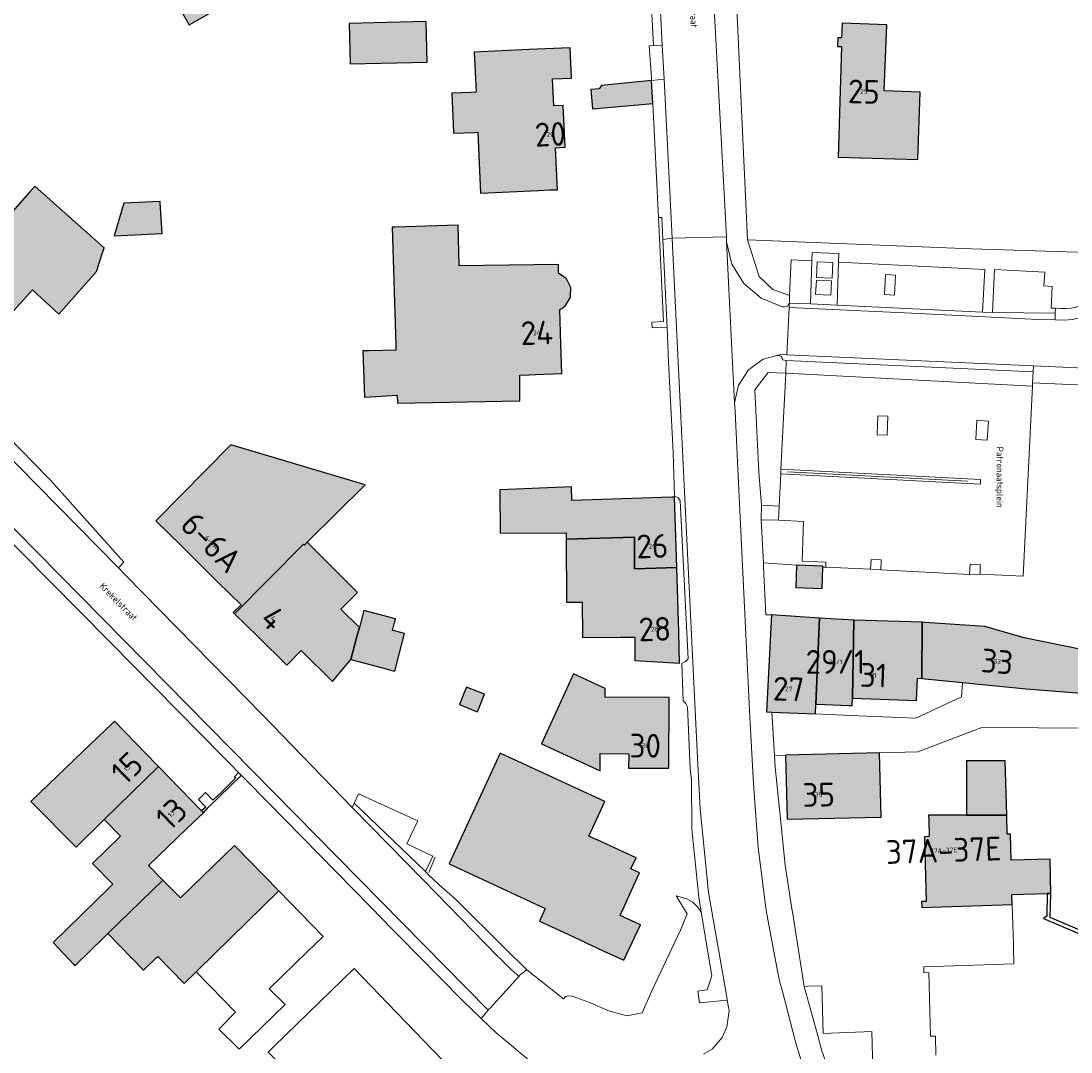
# Model space of a CAD drawing. Header units: metres. Extents: x 191562 to 192551, y 309453 to 310109.
# Tile 18 of 49: x 191999 to 192110, y 309538 to 309646. Entities that reach past the tile are written whole.
import ezdxf
from ezdxf.enums import TextEntityAlignment as Align

# ---------------------------------------------------------------- set-up
doc = ezdxf.new("R2010")
doc.units = ezdxf.units.M
for name, color, linetype, lineweight in [('B-WE-GK-KEERWAND-GV', 253, 'Continuous', 9), ('B-WE-GR-BEPLANTING_CULTUUR_BODEMBEDEKKER-GV', 253, 'Continuous', 9), ('B-WE-GR-BEPLANTING_CULTUUR_HEESTERS-GV', 253, 'Continuous', 9), ('B-WE-GR-HAAG-G', 253, 'GR-HAAG1', 9), ('B-WE-IE-TERREINAFSCHEIDING_KUNSTMATIG_HEKWERK-G', 253, 'IE-TERREINAFSCHEIDING-KUNSTMATIG', 9), ('B-WE-IE-TERREINAFSCHEIDING_KUNSTMATIG_MUUR-GV', 250, 'Continuous', 25), ('B-WE-OG-BEBOUWING-GV', 250, 'Continuous', 25), ('B-WE-OG-BEBOUWING-T18', 1, 'Continuous', 25), ('B-WE-OG-BEBOUWING_TRAP-GV', 250, 'Continuous', 25), ('B-WE-OG-TERREIN_ERF-GV', 253, 'Continuous', 9), ('B-WE-OG-TOPOGRAFIE-T18', 2, 'Continuous', 35), ('B-WE-RI-HWA_GOOT_MOLGOOT-G', 253, 'Continuous', 9), ('B-WE-VH-GESLOTENVERHARDING_ASFALT-GV', 253, 'Continuous', 9), ('B-WE-VH-GESLOTENVERHARDING_BETON-GV', 253, 'Continuous', 9), ('B-WE-VH-ONVERHARD_ZAND-GV', 253, 'Continuous', 9), ('B-WE-VH-OPENVERHARDING_BETONSTRAATSTEEN-GV', 253, 'Continuous', 9), ('B-WE-VH-OPENVERHARDING_STRAATBAKSTEEN-GV', 253, 'Continuous', 9), ('B-WE-VH-TEGEL-GV', 253, 'Continuous', 9), ('X-XX-AL-T25_1000', 1, 'Continuous', 25)]:
    doc.layers.add(name, color=color, linetype=linetype, lineweight=lineweight)
doc.layers.add('B-WE-OG-BEBOUWING-V', color=7, linetype='Continuous', lineweight=5, true_color=0xfff3f2)
doc.layers.add('B-WE-OG-BEBOUWING_TRAP-V', color=7, linetype='Continuous', lineweight=5, true_color=0xfff3f2)
doc.styles.add('NLCS-ISO-M200-T18', font='NLCS-ISO.ttf', dxfattribs={"height": 0.36})
doc.linetypes.add('GR-HAAG1', pattern='A,6,[176,NLCS.SHX,S=0.125,R=0,X=0,Y=0],-2', length=8)
doc.linetypes.add('IE-TERREINAFSCHEIDING-KUNSTMATIG', pattern='A,4,[82,NLCS.SHX,S=0.75,R=90,X=0,Y=0],4,-2', length=10)

msp = doc.modelspace()

# ---------------------------------------------------------------- hatches: boundary and pattern name
at = {"layer": 'B-WE-OG-BEBOUWING-V'}
for points in [[(192020.017, 309647.517), (192017.957, 309651.101), (192015.073, 309649.443), (192017.133, 309645.859)], [(192042.174, 309641.919), (192042.08, 309646.196), (192036.62, 309646.077), (192033.97, 309646.019), (192034.077, 309641.742)], [(192090.591, 309645.876), (192085.896, 309646.022), (192085.817, 309644.507), (192085.426, 309644.509), (192085.399, 309643.582), (192085.81, 309643.564), (192085.459, 309631.936), (192093.875, 309631.675), (192094.096, 309638.775), (192090.337, 309638.907)], [(192044.976, 309634.513), (192044.979, 309634.438), (192047.164, 309634.532), (192047.514, 309634.547), (192047.791, 309628.149), (192053.919, 309628.414), (192055.128, 309628.466), (192055.737, 309628.492), (192055.907, 309628.499), (192055.716, 309632.923), (192056.714, 309632.984), (192056.525, 309637.368), (192055.526, 309637.325), (192055.403, 309640.162), (192057.4, 309640.248), (192057.262, 309643.438), (192052.936, 309643.251), (192047.149, 309643), (192047.332, 309638.765), (192046.834, 309638.744), (192044.797, 309638.656)], [(191993.583, 309618.964), (191994.702, 309617.985), (191998.022, 309615.083), (192000.615, 309617.952), (192003.384, 309615.401), (192007.357, 309619.865), (192007.966, 309621.736), (192008.177, 309622.386), (192006.038, 309624.282), (192000.86, 309628.871), (192000.329, 309628.272), (191992.737, 309619.705)], [(192014.276, 309623.87), (192014.068, 309627.124), (192014.056, 309627.123), (192014.051, 309627.25), (192010.238, 309627.095), (192009.233, 309623.63)], [(192038.483, 309606.812), (192039.037, 309606.841), (192039.062, 309605.997), (192051.96, 309606.277), (192051.938, 309608.97), (192052.942, 309609.008), (192053.583, 309609.033), (192056.376, 309609.141), (192056.272, 309612.212), (192056.155, 309615.89), (192056.469, 309616.069), (192056.747, 309616.299), (192057.277, 309617.178), (192057.322, 309618.203), (192056.871, 309619.125), (192056.033, 309619.718), (192056.019, 309620.627), (192045.541, 309620.468), (192045.438, 309624.761), (192038.765, 309624.561), (192038.506, 309624.559), (192038.879, 309612.117), (192038.894, 309611.585), (192036.048, 309611.523), (192035.409, 309611.509), (192035.586, 309606.663)], [(192016.301, 309590.983), (192020.153, 309587.168), (192022.587, 309584.757), (192021.769, 309583.968), (192021.901, 309583.838), (192029.162, 309591.155), (192029.253, 309591.063), (192029.557, 309591.364), (192035.651, 309597.412), (192021.512, 309601.612), (192013.621, 309593.637)], [(192068.251, 309596.127), (192067.945, 309596.117), (192057.432, 309595.774), (192057.372, 309597.189), (192049.856, 309596.873), (192049.874, 309592.327), (192056.824, 309592.355), (192056.827, 309591.678), (192064.011, 309591.892), (192064.012, 309588.557), (192068.475, 309588.711)], [(192021.901, 309583.838), (192024.334, 309581.446), (192027.419, 309578.415), (192028.926, 309579.948), (192032.224, 309576.707), (192034.149, 309579.026), (192034.792, 309581.436), (192035.044, 309582.391), (192033.101, 309584.332), (192034.847, 309586.082), (192029.557, 309591.364), (192029.253, 309591.063), (192029.162, 309591.155)], [(192056.827, 309591.678), (192056.855, 309585.05), (192057.366, 309585.052), (192058.515, 309585.056), (192058.53, 309581.591), (192058.531, 309581.349), (192062.509, 309581.365), (192064.066, 309581.372), (192064.066, 309580.456), (192064.066, 309578.911), (192068.779, 309578.645), (192068.68, 309581.926), (192068.475, 309588.711), (192064.012, 309588.557), (192064.011, 309591.892)], [(192083.784, 309586.482), (192083.872, 309588.752), (192083.875, 309588.849), (192081.104, 309588.951), (192081.013, 309586.589)], [(192034.149, 309579.026), (192037.498, 309578.124), (192038.615, 309577.829), (192038.766, 309577.789), (192039.813, 309581.75), (192038.763, 309582.028), (192038.536, 309582.088), (192038.716, 309582.772), (192038.852, 309583.286), (192035.514, 309584.168), (192035.044, 309582.391), (192034.792, 309581.436)], [(192078.476, 309573.469), (192083.081, 309573.311), (192083.116, 309574.3), (192083.506, 309583.361), (192078.461, 309583.713), (192077.937, 309573.491)], [(192083.265, 309574.295), (192086.614, 309574.177), (192086.961, 309574.165), (192086.975, 309574.935), (192087.124, 309583.167), (192083.506, 309583.361), (192083.116, 309574.3)], [(192094.31, 309582.937), (192087.124, 309583.167), (192086.975, 309574.935), (192093.737, 309574.698), (192093.82, 309577.047), (192094.276, 309577.003)], [(192113.366, 309579.623), (192105.083, 309581.289), (192100.936, 309582.505), (192094.606, 309582.928), (192094.31, 309582.937), (192094.276, 309577.003), (192098.565, 309576.587), (192105.293, 309575.934), (192112.884, 309575.346)], [(192067.689, 309575.003), (192060.919, 309575.051), (192060.926, 309575.977), (192057.598, 309577.504), (192054.214, 309570.125), (192060.395, 309567.29), (192060.408, 309569.11), (192063.418, 309569.089), (192063.407, 309567.589), (192067.645, 309567.559)], [(192047.294, 309573.574), (192047.479, 309573.497), (192048.233, 309575.376), (192046.32, 309576.119), (192046.116, 309575.612), (192045.584, 309574.288)], [(192000.433, 309564.077), (192005.233, 309559.267), (192008.054, 309562.068), (192008.166, 309562.179), (192013.89, 309567.743), (192013.724, 309567.914), (192009.253, 309572.513), (192009, 309572.271), (192005.086, 309568.528)], [(192056.464, 309550.317), (192060.792, 309548.314), (192062.908, 309547.335), (192064.64, 309551.076), (192062.503, 309552.066), (192064.483, 309556.407), (192064.547, 309556.547), (192063.638, 309556.964), (192064.197, 309558.138), (192060.561, 309559.806), (192059.226, 309560.418), (192060.902, 309564.072), (192049.858, 309569.137), (192044.512, 309557.481), (192054.625, 309552.798), (192054.001, 309551.457)], [(192089.828, 309569.188), (192079.941, 309568.951), (192080.112, 309562.214), (192090, 309562.4)], [(192098.986, 309564.543), (192098.986, 309562.614), (192103.246, 309562.614), (192103.062, 309568.328), (192099.008, 309568.353)], [(192004.958, 309546.883), (192005.071, 309546.761), (192008.127, 309549.733), (192008.556, 309550.151), (192014.332, 309555.77), (192012.849, 309557.338), (192016.865, 309561.2), (192018.615, 309562.883), (192018.43, 309563.074), (192013.89, 309567.743), (192008.166, 309562.179), (192009.873, 309560.394), (192009.818, 309560.339), (192006.953, 309557.527), (192009.08, 309555.341), (192008.724, 309554.994), (192002.785, 309549.216)], [(192107.506, 309554.366), (192107.877, 309554.375), (192107.802, 309557.979), (192103.693, 309557.893), (192103.636, 309560.612), (192103.283, 309560.605), (192103.246, 309562.614), (192098.986, 309562.614), (192095.001, 309562.614), (192095.013, 309562.241), (192095.071, 309560.358), (192094.581, 309560.346), (192094.585, 309560.176), (192094.753, 309553.545), (192094.256, 309553.52), (192094.277, 309552.904), (192103.805, 309553.226), (192103.774, 309554.273)], [(192013.636, 309547.585), (192013.801, 309547.745), (192016.6, 309544.889), (192017.873, 309546.136), (192018.031, 309546.291), (192026.552, 309554.641), (192021.883, 309559.44), (192016.207, 309553.917), (192014.332, 309555.77), (192008.556, 309550.151), (192012.31, 309546.294)]]:
    msp.add_hatch(color=256, dxfattribs=at).paths.add_polyline_path(points)
at = {"layer": 'B-WE-OG-BEBOUWING_TRAP-V'}
msp.add_hatch(color=256, dxfattribs=at).paths.add_polyline_path([(192065.951, 309637.587), (192065.829, 309640.004), (192060.536, 309639.455), (192060.286, 309639.12), (192059.437, 309639.045), (192059.617, 309637.022)])

# ---------------------------------------------------------------- linework, layer by layer
at = {"layer": 'B-WE-GK-KEERWAND-GV'}
msp.add_lwpolyline([(192066.89, 309625.585), (192066.557, 309625.552), (192067.069, 309614.602), (192065.855, 309614.529), (192065.887, 309613.942), (192067.461, 309614.008), (192067.437, 309614.619), (192067.006, 309623.265)], dxfattribs=at)
at = {"layer": 'B-WE-GR-BEPLANTING_CULTUUR_BODEMBEDEKKER-GV'}
for points in [[(192079.452, 309599.058), (192079.964, 309609.175), (192078.103, 309609.242), (192076.7, 309607.418)], [(192079.254, 309595.176), (192079.428, 309598.587)]]:
    msp.add_lwpolyline(points, dxfattribs=at)
at = {"layer": 'B-WE-GR-BEPLANTING_CULTUUR_HEESTERS-GV'}
for points in [[(192108.352, 309616.023), (192108.922, 309615.978), (192109.424, 309615.978), (192110.033, 309616.031), (192110.443, 309616.097), (192111.012, 309616.282), (192111.439, 309616.482), (192111.678, 309616.569)], [(192083.875, 309588.849), (192083.872, 309588.752), (192084.183, 309588.73), (192084.193, 309589.266), (192081.667, 309589.361), (192081.834, 309593.56), (192079.185, 309593.696)]]:
    msp.add_lwpolyline(points, dxfattribs=at)
at = {"layer": 'B-WE-GR-HAAG-G'}
msp.add_lwpolyline([(192043.039, 309558.181), (192042.35, 309556.587)], dxfattribs=at)
at = {"layer": 'B-WE-IE-TERREINAFSCHEIDING_KUNSTMATIG_HEKWERK-G'}
for points in [[(192099.516, 309622.283), (192075.938, 309623.203)], [(192102.94, 309622.151), (192099.516, 309622.283)], [(192115.036, 309621.773), (192102.94, 309622.151)], [(192077.603, 309589.202), (192081.104, 309588.951), (192083.875, 309588.849)]]:
    msp.add_lwpolyline(points, dxfattribs=at)
at = {"layer": 'B-WE-IE-TERREINAFSCHEIDING_KUNSTMATIG_MUUR-GV'}
msp.add_lwpolyline([(192018.43, 309563.074), (192018.615, 309562.883), (192019.09, 309563.378), (192022.595, 309566.804), (192022.304, 309567.11), (192021.891, 309566.663), (192022.019, 309566.547), (192020.538, 309565.051), (192019.607, 309564.204), (192018.839, 309565.001), (192018.104, 309564.276), (192018.864, 309563.481)], close=True, dxfattribs=at)
msp.add_lwpolyline([(192127.653, 309561.247), (192131.305, 309560.585), (192135.262, 309559.096), (192136.886, 309558.485), (192137.015, 309558.832), (192131.401, 309560.92), (192127.681, 309561.595), (192123.901, 309561.518), (192120.211, 309560.693), (192116.759, 309559.152), (192114.502, 309557.628), (192112.772, 309555.524), (192111.713, 309553.015), (192111.413, 309550.308), (192107.812, 309551.845), (192107.877, 309554.375), (192107.506, 309554.366), (192107.446, 309552.001), (192107.096, 309551.746), (192111.817, 309549.731)], dxfattribs=at)
at = {"layer": 'B-WE-OG-BEBOUWING-GV'}
for points in [[(192020.017, 309647.517), (192017.957, 309651.101), (192015.073, 309649.443), (192017.133, 309645.859)], [(192042.174, 309641.919), (192042.08, 309646.196), (192036.62, 309646.077), (192033.97, 309646.019), (192034.077, 309641.742)], [(192090.591, 309645.876), (192085.896, 309646.022), (192085.817, 309644.507), (192085.426, 309644.509), (192085.399, 309643.582), (192085.81, 309643.564), (192085.459, 309631.936), (192093.875, 309631.675), (192094.096, 309638.775), (192090.337, 309638.907)], [(192044.976, 309634.513), (192044.979, 309634.438), (192047.164, 309634.532), (192047.514, 309634.547), (192047.791, 309628.149), (192053.919, 309628.414), (192055.128, 309628.466), (192055.737, 309628.492), (192055.907, 309628.499), (192055.716, 309632.923), (192056.714, 309632.984), (192056.525, 309637.368), (192055.526, 309637.325), (192055.403, 309640.162), (192057.4, 309640.248), (192057.262, 309643.438), (192052.936, 309643.251), (192047.149, 309643), (192047.332, 309638.765), (192046.834, 309638.744), (192044.797, 309638.656)], [(191993.583, 309618.964), (191994.702, 309617.985), (191998.022, 309615.083), (192000.615, 309617.952), (192003.384, 309615.401), (192007.357, 309619.865), (192007.966, 309621.736), (192008.177, 309622.386), (192006.038, 309624.282), (192000.86, 309628.871), (192000.329, 309628.272), (191992.737, 309619.705)], [(192014.276, 309623.87), (192014.068, 309627.124), (192014.056, 309627.123), (192014.051, 309627.25), (192010.238, 309627.095), (192009.233, 309623.63)], [(192038.483, 309606.812), (192039.037, 309606.841), (192039.062, 309605.997), (192051.96, 309606.277), (192051.938, 309608.97), (192052.942, 309609.008), (192053.583, 309609.033), (192056.376, 309609.141), (192056.272, 309612.212), (192056.155, 309615.89), (192056.469, 309616.069), (192056.747, 309616.299), (192057.277, 309617.178), (192057.322, 309618.203), (192056.871, 309619.125), (192056.033, 309619.718), (192056.019, 309620.627), (192045.541, 309620.468), (192045.438, 309624.761), (192038.765, 309624.561), (192038.506, 309624.559), (192038.879, 309612.117), (192038.894, 309611.585), (192036.048, 309611.523), (192035.409, 309611.509), (192035.586, 309606.663)], [(192016.301, 309590.983), (192020.153, 309587.168), (192022.587, 309584.757), (192021.769, 309583.968), (192021.901, 309583.838), (192029.162, 309591.155), (192029.253, 309591.063), (192029.557, 309591.364), (192035.651, 309597.412), (192021.512, 309601.612), (192013.621, 309593.637)], [(192068.251, 309596.127), (192067.945, 309596.117), (192057.432, 309595.774), (192057.372, 309597.189), (192049.856, 309596.873), (192049.874, 309592.327), (192056.824, 309592.355), (192056.827, 309591.678), (192064.011, 309591.892), (192064.012, 309588.557), (192068.475, 309588.711)], [(192021.901, 309583.838), (192024.334, 309581.446), (192027.419, 309578.415), (192028.926, 309579.948), (192032.224, 309576.707), (192034.149, 309579.026), (192034.792, 309581.436), (192035.044, 309582.391), (192033.101, 309584.332), (192034.847, 309586.082), (192029.557, 309591.364), (192029.253, 309591.063), (192029.162, 309591.155)], [(192056.827, 309591.678), (192056.855, 309585.05), (192057.366, 309585.052), (192058.515, 309585.056), (192058.53, 309581.591), (192058.531, 309581.349), (192062.509, 309581.365), (192064.066, 309581.372), (192064.066, 309580.456), (192064.066, 309578.911), (192068.779, 309578.645), (192068.68, 309581.926), (192068.475, 309588.711), (192064.012, 309588.557), (192064.011, 309591.892)], [(192083.784, 309586.482), (192083.872, 309588.752), (192083.875, 309588.849), (192081.104, 309588.951), (192081.013, 309586.589)], [(192034.149, 309579.026), (192037.498, 309578.124), (192038.615, 309577.829), (192038.766, 309577.789), (192039.813, 309581.75), (192038.763, 309582.028), (192038.536, 309582.088), (192038.716, 309582.772), (192038.852, 309583.286), (192035.514, 309584.168), (192035.044, 309582.391), (192034.792, 309581.436)], [(192078.476, 309573.469), (192083.081, 309573.311), (192083.116, 309574.3), (192083.506, 309583.361), (192078.461, 309583.713), (192077.937, 309573.491)], [(192083.265, 309574.295), (192086.614, 309574.177), (192086.961, 309574.165), (192086.975, 309574.935), (192087.124, 309583.167), (192083.506, 309583.361), (192083.116, 309574.3)], [(192094.31, 309582.937), (192087.124, 309583.167), (192086.975, 309574.935), (192093.737, 309574.698), (192093.82, 309577.047), (192094.276, 309577.003)], [(192113.366, 309579.623), (192105.083, 309581.289), (192100.936, 309582.505), (192094.606, 309582.928), (192094.31, 309582.937), (192094.276, 309577.003), (192098.565, 309576.587), (192105.293, 309575.934), (192112.884, 309575.346)], [(192067.689, 309575.003), (192060.919, 309575.051), (192060.926, 309575.977), (192057.598, 309577.504), (192054.214, 309570.125), (192060.395, 309567.29), (192060.408, 309569.11), (192063.418, 309569.089), (192063.407, 309567.589), (192067.645, 309567.559)], [(192047.294, 309573.574), (192047.479, 309573.497), (192048.233, 309575.376), (192046.32, 309576.119), (192046.116, 309575.612), (192045.584, 309574.288)], [(192000.433, 309564.077), (192005.233, 309559.267), (192008.054, 309562.068), (192008.166, 309562.179), (192013.89, 309567.743), (192013.724, 309567.914), (192009.253, 309572.513), (192009, 309572.271), (192005.086, 309568.528)], [(192056.464, 309550.317), (192060.792, 309548.314), (192062.908, 309547.335), (192064.64, 309551.076), (192062.503, 309552.066), (192064.483, 309556.407), (192064.547, 309556.547), (192063.638, 309556.964), (192064.197, 309558.138), (192060.561, 309559.806), (192059.226, 309560.418), (192060.902, 309564.072), (192049.858, 309569.137), (192044.512, 309557.481), (192054.625, 309552.798), (192054.001, 309551.457)], [(192089.828, 309569.188), (192079.941, 309568.951), (192080.112, 309562.214), (192090, 309562.4)], [(192098.986, 309564.543), (192098.986, 309562.614), (192103.246, 309562.614), (192103.062, 309568.328), (192099.008, 309568.353)], [(192004.958, 309546.883), (192005.071, 309546.761), (192008.127, 309549.733), (192008.556, 309550.151), (192014.332, 309555.77), (192012.849, 309557.338), (192016.865, 309561.2), (192018.615, 309562.883), (192018.43, 309563.074), (192013.89, 309567.743), (192008.166, 309562.179), (192009.873, 309560.394), (192009.818, 309560.339), (192006.953, 309557.527), (192009.08, 309555.341), (192008.724, 309554.994), (192002.785, 309549.216)], [(192107.506, 309554.366), (192107.877, 309554.375), (192107.802, 309557.979), (192103.693, 309557.893), (192103.636, 309560.612), (192103.283, 309560.605), (192103.246, 309562.614), (192098.986, 309562.614), (192095.001, 309562.614), (192095.013, 309562.241), (192095.071, 309560.358), (192094.581, 309560.346), (192094.585, 309560.176), (192094.753, 309553.545), (192094.256, 309553.52), (192094.277, 309552.904), (192103.805, 309553.226), (192103.774, 309554.273)], [(192013.636, 309547.585), (192013.801, 309547.745), (192016.6, 309544.889), (192017.873, 309546.136), (192018.031, 309546.291), (192026.552, 309554.641), (192021.883, 309559.44), (192016.207, 309553.917), (192014.332, 309555.77), (192008.556, 309550.151), (192012.31, 309546.294)]]:
    msp.add_lwpolyline(points, close=True, dxfattribs=at)
at = {"layer": 'B-WE-OG-BEBOUWING_TRAP-GV'}
msp.add_lwpolyline([(192065.951, 309637.587), (192065.829, 309640.004), (192060.536, 309639.455), (192060.286, 309639.12), (192059.437, 309639.045), (192059.617, 309637.022)], close=True, dxfattribs=at)
at = {"layer": 'B-WE-OG-TERREIN_ERF-GV'}
for points in [[(192020.017, 309647.517), (192017.133, 309645.859), (192015.073, 309649.443), (192017.957, 309651.101)], [(192036.62, 309646.077), (192042.08, 309646.196), (192042.174, 309641.919), (192034.077, 309641.742), (192033.97, 309646.019)], [(192094.096, 309638.775), (192093.875, 309631.675), (192085.459, 309631.936), (192085.81, 309643.564), (192085.399, 309643.582), (192085.426, 309644.509), (192085.817, 309644.507), (192085.896, 309646.022), (192090.591, 309645.876), (192090.337, 309638.907)], [(192056.714, 309632.984), (192055.716, 309632.923), (192055.907, 309628.499), (192055.737, 309628.492), (192055.128, 309628.466), (192053.919, 309628.414), (192047.791, 309628.149), (192047.514, 309634.547), (192047.164, 309634.532), (192044.979, 309634.438), (192044.976, 309634.513), (192044.797, 309638.656), (192046.834, 309638.744), (192047.332, 309638.765), (192047.149, 309643), (192052.936, 309643.251), (192057.262, 309643.438), (192057.4, 309640.248), (192055.403, 309640.162), (192055.526, 309637.325), (192056.525, 309637.368)], [(192006.038, 309624.282), (192008.177, 309622.386), (192007.966, 309621.736), (192007.357, 309619.865), (192003.384, 309615.401), (192000.615, 309617.952), (191998.022, 309615.083), (191994.702, 309617.985), (191993.583, 309618.964), (191992.737, 309619.705), (192000.329, 309628.272), (192000.86, 309628.871)], [(192010.238, 309627.095), (192014.051, 309627.25), (192014.056, 309627.123), (192014.068, 309627.124), (192014.276, 309623.87), (192009.233, 309623.63)], [(192051.96, 309606.277), (192039.062, 309605.997), (192039.037, 309606.841), (192038.483, 309606.812), (192035.586, 309606.663), (192035.409, 309611.509), (192036.048, 309611.523), (192038.894, 309611.585), (192038.879, 309612.117), (192038.506, 309624.559), (192038.765, 309624.561), (192045.438, 309624.761), (192045.541, 309620.468), (192056.019, 309620.627), (192056.033, 309619.718), (192056.871, 309619.125), (192057.322, 309618.203), (192057.277, 309617.178), (192056.747, 309616.299), (192056.469, 309616.069), (192056.155, 309615.89), (192056.272, 309612.212), (192056.376, 309609.141), (192053.583, 309609.033), (192052.942, 309609.008), (192051.938, 309608.97)], [(192037.498, 309578.124), (192034.149, 309579.026), (192032.224, 309576.707), (192028.926, 309579.948), (192027.419, 309578.415), (192024.334, 309581.446), (192021.901, 309583.838), (192021.769, 309583.968), (192022.587, 309584.757), (192020.153, 309587.168), (192016.301, 309590.983), (192013.621, 309593.637), (192021.512, 309601.612), (192035.651, 309597.412), (192029.557, 309591.364), (192034.847, 309586.082), (192033.101, 309584.332), (192035.044, 309582.391), (192035.514, 309584.168), (192038.852, 309583.286), (192038.716, 309582.772), (192038.536, 309582.088), (192038.763, 309582.028), (192039.813, 309581.75), (192038.766, 309577.789), (192038.615, 309577.829)], [(192068.475, 309588.711), (192068.68, 309581.926), (192068.779, 309578.645), (192064.066, 309578.911), (192064.066, 309581.372), (192062.509, 309581.365), (192058.531, 309581.349), (192058.53, 309581.591), (192058.515, 309585.056), (192057.366, 309585.052), (192056.855, 309585.05), (192056.827, 309591.678), (192056.824, 309592.355), (192049.874, 309592.327), (192049.856, 309596.873), (192057.372, 309597.189), (192057.432, 309595.774), (192067.945, 309596.117), (192068.251, 309596.127)], [(192063.407, 309567.589), (192063.418, 309569.089), (192060.408, 309569.11), (192060.395, 309567.29), (192054.214, 309570.125), (192057.598, 309577.504), (192060.926, 309575.977), (192060.919, 309575.051), (192067.689, 309575.003), (192067.645, 309567.559)], [(192046.116, 309575.612), (192046.32, 309576.119), (192048.233, 309575.376), (192047.479, 309573.497), (192047.294, 309573.574), (192045.584, 309574.288)], [(192054.625, 309552.798), (192044.512, 309557.481), (192049.858, 309569.137), (192060.902, 309564.072), (192059.226, 309560.418), (192060.561, 309559.806), (192064.197, 309558.138), (192063.638, 309556.964), (192064.547, 309556.547), (192064.483, 309556.407), (192062.503, 309552.066), (192064.64, 309551.076), (192062.908, 309547.335), (192060.792, 309548.314), (192056.464, 309550.317), (192054.001, 309551.457)], [(192033.328, 309536.182), (192033.283, 309536.135), (192030.069, 309532.912), (192029.993, 309532.986), (192029.701, 309533.271), (192026.196, 309536.893), (192025.44, 309537.673), (192026.026, 309538.243), (192034.482, 309546.457), (192038.962, 309541.836), (192043.813, 309536.831), (192042.922, 309535.948), (192042.232, 309535.265), (192035.221, 309528.319), (192034.869, 309528.679), (192033.469, 309530.109), (192033.237, 309530.345), (192036.058, 309533.25), (192036.119, 309533.309)]]:
    msp.add_lwpolyline(points, close=True, dxfattribs=at)
for points in [[(192083.872, 309588.752), (192083.784, 309586.482), (192081.013, 309586.589), (192081.104, 309588.951)], [(192078.461, 309583.713), (192083.506, 309583.361), (192087.124, 309583.167), (192094.31, 309582.937), (192094.606, 309582.928), (192100.936, 309582.505), (192105.083, 309581.289), (192113.366, 309579.623), (192112.884, 309575.346)], [(192098.565, 309576.587), (192094.276, 309577.003), (192093.82, 309577.047), (192093.737, 309574.698), (192086.975, 309574.935), (192086.961, 309574.165), (192086.614, 309574.177), (192083.265, 309574.295), (192083.116, 309574.3), (192083.081, 309573.311)], [(192018.615, 309562.883), (192016.865, 309561.2), (192012.849, 309557.338), (192014.332, 309555.77), (192016.207, 309553.917), (192021.883, 309559.44), (192026.552, 309554.641), (192031.221, 309549.843), (192030.315, 309548.961), (192029.586, 309548.252), (192025.552, 309544.327), (192027.23, 309542.674), (192022.387, 309537.987), (192020.25, 309540.092), (192021.994, 309541.862), (192020.742, 309543.16), (192017.873, 309546.136), (192016.6, 309544.889), (192013.801, 309547.745), (192013.636, 309547.585), (192012.31, 309546.294), (192008.556, 309550.151), (192008.127, 309549.733), (192005.071, 309546.761), (192004.958, 309546.883), (192002.785, 309549.216), (192008.724, 309554.994), (192009.08, 309555.341), (192006.953, 309557.527), (192009.818, 309560.339), (192009.873, 309560.394), (192008.166, 309562.179), (192008.054, 309562.068), (192005.233, 309559.267), (192000.433, 309564.077), (192005.086, 309568.528), (192009, 309572.271), (192009.253, 309572.513), (192013.724, 309567.914), (192013.89, 309567.743), (192018.43, 309563.074)], [(192089.828, 309569.188), (192090, 309562.4), (192080.112, 309562.214), (192079.941, 309568.951)], [(192095.768, 309537.35), (192095.711, 309539.362), (192095.211, 309539.348), (192095.023, 309546.017), (192094.508, 309546.048), (192094.488, 309546.656), (192103.992, 309546.976), (192103.943, 309548.603), (192103.932, 309548.974), (192103.898, 309550.101), (192103.805, 309553.226), (192094.277, 309552.904), (192094.256, 309553.52), (192094.753, 309553.545), (192094.585, 309560.176), (192094.581, 309560.346), (192095.071, 309560.358), (192095.013, 309562.241), (192095.001, 309562.614), (192098.986, 309562.614), (192098.986, 309564.543), (192099.008, 309568.353), (192103.062, 309568.328), (192103.246, 309562.614), (192103.283, 309560.605), (192103.636, 309560.612), (192103.693, 309557.893), (192107.802, 309557.979), (192107.877, 309554.375)], [(192052.684, 309546.325), (192056.552, 309543.279), (192056.771, 309543.507), (192057.023, 309543.586), (192057.458, 309543.561), (192059.377, 309542.865), (192061.205, 309542.055), (192063.205, 309541.496), (192064.844, 309541.809), (192065.862, 309544.105), (192068.868, 309550.524), (192069.563, 309552.226), (192068.427, 309554.143), (192069.523, 309553.814), (192070.183, 309553.443), (192070.638, 309552.999), (192070.93, 309552.586), (192071.057, 309552.402)], [(192081.899, 309544.586), (192082.209, 309544.596), (192083.765, 309544.644), (192083.886, 309539.627), (192089.03, 309539.821), (192089.235, 309531.947)], [(192052.738, 309536.974), (192051.808, 309537.739), (192051.279, 309538.174), (192051.07, 309538.348), (192049.499, 309539.656), (192049.483, 309539.671), (192047.872, 309541.217)]]:
    msp.add_lwpolyline(points, dxfattribs=at)
at = {"layer": 'B-WE-RI-HWA_GOOT_MOLGOOT-G'}
msp.add_lwpolyline([(192099.113, 309597.784), (192080.15, 309598.776)], dxfattribs=at)
at = {"layer": 'B-WE-VH-GESLOTENVERHARDING_ASFALT-GV'}
for points in [[(192073.702, 309623.548), (192071.619, 309662.584)], [(192082.876, 309532.505), (192080.983, 309538.74), (192079.56, 309544.178), (192079.333, 309545.047), (192079.12, 309546.004), (192077.898, 309552.589), (192077.042, 309559.232), (192076.555, 309565.912), (192076.175, 309572.958), (192074.945, 309598.309), (192074.613, 309605.176), (192074.57, 309606.041), (192073.731, 309623.01), (192073.702, 309623.548), (192067.975, 309623.387), (192068.015, 309622.582), (192070.641, 309569.378), (192070.935, 309563.277), (192071.803, 309554.466), (192073.716, 309543.677), (192073.802, 309543.153), (192073.991, 309542.005), (192073.763, 309540.322), (192073.277, 309539.288), (192073.246, 309539.221), (192072.211, 309537.986), (192071.285, 309537.461)], [(192163.905, 309586.206), (192162.946, 309586.325), (192160.831, 309587.008), (192157.705, 309588.254), (192154.667, 309589.73), (192142.655, 309596.358), (192135.503, 309600.337), (192131.959, 309602.523), (192128.769, 309605.244), (192126.034, 309608.42), (192123.816, 309611.977), (192122.169, 309615.832), (192121.197, 309619.637), (192116.005, 309619.109), (192115.99, 309619.068), (192115.47, 309618.139), (192114.804, 309617.308), (192114.011, 309616.598), (192113.155, 309615.947), (192112.213, 309615.43), (192111.205, 309615.057), (192110.153, 309614.836), (192109.28, 309614.756), (192108.327, 309614.778)], [(192041.786, 309555.777), (192034.302, 309563.423), (192024.834, 309573.188), (192010.414, 309587.914), (192009.673, 309588.669), (192001.155, 309597.354), (191986.445, 309612.315), (191984.804, 309613.839)], [(191981.955, 309609.621), (191987.57, 309604.042), (192048.619, 309542.081), (192048.733, 309542.212), (192048.814, 309542.306), (192051.836, 309545.635)]]:
    msp.add_lwpolyline(points, dxfattribs=at)
at = {"layer": 'B-WE-VH-GESLOTENVERHARDING_BETON-GV'}
for points in [[(192084.912, 309620.832), (192083.272, 309620.912), (192083.191, 309619.259), (192084.831, 309619.178)], [(192083.102, 309617.453), (192084.7, 309617.375)]]:
    msp.add_lwpolyline(points, dxfattribs=at)
at = {"layer": 'B-WE-VH-ONVERHARD_ZAND-GV'}
for points in [[(192090.474, 309619.564), (192090.34, 309617.45)], [(192090.716, 309604.65), (192089.663, 309604.676)], [(192101.295, 309604.128), (192100.08, 309604.212)], [(192089.578, 309602.667), (192090.631, 309602.641)]]:
    msp.add_lwpolyline(points, dxfattribs=at)
for points in [[(192088.873, 309588.52), (192089.962, 309588.448), (192089.998, 309589.507), (192088.946, 309589.539)], [(192099.316, 309587.977), (192100.422, 309588.004), (192100.425, 309589.031), (192099.392, 309589.067)], [(192133.795, 309564.86), (192135.06, 309574.179), (192127.927, 309576.001), (192127.08, 309571.728), (192112.884, 309575.346), (192105.293, 309575.934), (192098.565, 309576.587), (192098.482, 309575.093), (192093.669, 309572.823), (192086.776, 309573.116), (192083.081, 309573.311), (192078.476, 309573.469), (192078.766, 309568.917), (192079.941, 309568.951), (192089.828, 309569.188), (192093.856, 309569.284), (192100.598, 309571.855), (192112.481, 309571.769)]]:
    msp.add_lwpolyline(points, close=True, dxfattribs=at)
at = {"layer": 'B-WE-VH-OPENVERHARDING_BETONSTRAATSTEEN-GV'}
for points in [[(192074.57, 309606.041), (192074.979, 309607.916), (192076.029, 309609.522), (192077.584, 309610.649), (192079.062, 309611.046), (192079.437, 309611.147), (192080.061, 309611.119), (192080.309, 309616.089), (192080.312, 309616.157), (192080.331, 309616.533), (192080.147, 309616.239), (192079.806, 309616.174), (192079.607, 309616.166), (192077.379, 309617.07), (192075.545, 309618.623), (192074.287, 309620.671), (192073.731, 309623.01)], [(192082.566, 309616.459), (192082.709, 309620.99), (192080.54, 309621.096), (192080.363, 309617.342), (192080.335, 309616.619), (192080.332, 309616.545)], [(192085.511, 309620.866), (192085.554, 309621.775), (192082.738, 309621.899), (192082.709, 309620.99)], [(192084.912, 309620.832), (192084.831, 309619.178)], [(192083.102, 309617.453), (192083.177, 309618.97), (192084.774, 309618.892), (192084.7, 309617.375)], [(192090.474, 309619.564), (192091.531, 309619.513), (192091.397, 309617.398), (192090.34, 309617.45)], [(192085.361, 309616.351), (192082.566, 309616.459), (192080.332, 309616.545), (192080.331, 309616.533)], [(192080.309, 309616.089), (192093.23, 309615.479), (192106.55, 309614.82), (192108.327, 309614.778), (192108.33, 309614.934), (192108.341, 309615.479)], [(192101.738, 309615.551), (192100.683, 309615.609)], [(192079.062, 309611.046), (192079.247, 309611.038), (192079.476, 309610.941), (192079.579, 309610.777), (192079.622, 309610.57), (192079.991, 309610.524), (192106.011, 309609.323)], [(192106.042, 309609.964), (192080.061, 309611.119)], [(192079.991, 309610.524), (192079.964, 309609.175)], [(192100.422, 309588.004), (192104.958, 309587.801), (192105.937, 309607.814), (192079.964, 309609.175)], [(192105.937, 309607.814), (192105.954, 309608.159), (192106.011, 309609.323)], [(192089.578, 309602.667), (192089.663, 309604.676)], [(192090.716, 309604.65), (192090.631, 309602.641)], [(192101.295, 309604.128), (192101.176, 309602.116), (192099.961, 309602.2), (192100.08, 309604.212)], [(192084.183, 309588.73), (192088.873, 309588.52)], [(192089.962, 309588.448), (192099.316, 309587.977)]]:
    msp.add_lwpolyline(points, dxfattribs=at)
for points in [[(192100.683, 309615.609), (192100.919, 309620.092), (192085.511, 309620.866), (192085.361, 309616.351)], [(192108.341, 309615.479), (192108.352, 309616.023), (192107.924, 309616.032), (192108.02, 309618.31), (192107.152, 309618.357), (192107.226, 309619.806), (192101.928, 309620.089), (192101.738, 309615.551)], [(192079.452, 309599.058), (192079.428, 309598.587), (192100.458, 309597.498), (192100.482, 309597.968)], [(192034.511, 309563.894), (192042.002, 309556.68), (192042.775, 309558.306), (192040.057, 309559.599), (192041.203, 309562.025), (192034.94, 309564.859)]]:
    msp.add_lwpolyline(points, close=True, dxfattribs=at)
at = {"layer": 'B-WE-VH-OPENVERHARDING_STRAATBAKSTEEN-GV'}
for points in [[(192066.953, 309643.717), (192064.96, 309683.3), (192064.222, 309698.432), (192063.995, 309701.513), (192062.664, 309719.588)], [(192080.363, 309617.342), (192078.609, 309617.975), (192077.149, 309619.352), (192075.938, 309623.203), (192074.8, 309647.582), (192074.353, 309653.619), (192075.137, 309653.744), (192075.114, 309654.12), (192075.091, 309654.501), (192075.086, 309654.587), (192074.134, 309670.264)], [(192065.308, 309662.41), (192065.927, 309651.074), (192065.656, 309651.059), (192066.017, 309643.668)], [(192065.829, 309640.004), (192065.951, 309637.587), (192066.557, 309625.552)], [(192066.89, 309625.585), (192067.006, 309623.265), (192067.975, 309623.387), (192067.87, 309625.511), (192067.133, 309640.139)], [(192067.461, 309614.008), (192067.604, 309610.379), (192068.085, 309600.807), (192068.249, 309596.223), (192068.638, 309596.06), (192068.839, 309595.723), (192069.666, 309579.096), (192069.396, 309578.795), (192069.021, 309578.647), (192069.078, 309576.598), (192069.143, 309574.674), (192069.415, 309574.387), (192069.61, 309574.044), (192069.884, 309567.536), (192070.024, 309566.352), (192070.066, 309561.16), (192070.792, 309553.981), (192071.057, 309552.402), (192072.181, 309545.704), (192071.662, 309544.242), (192070.694, 309544.074), (192070.88, 309542.849), (192073.802, 309543.153)], [(192078.476, 309573.469), (192077.937, 309573.491), (192078.461, 309583.713), (192077.871, 309583.719), (192077.624, 309588.776), (192077.603, 309589.202), (192077.382, 309593.729), (192077.401, 309595.263), (192077.135, 309598.745), (192076.7, 309607.418)], [(192077.382, 309593.729), (192079.185, 309593.696), (192079.254, 309595.176), (192077.401, 309595.263)], [(192086.698, 309522.684), (192089.085, 309523.519), (192088.789, 309524.164), (192087.987, 309526.097), (192087.312, 309527.726), (192087.007, 309528.58), (192086.91, 309528.852), (192086.535, 309529.899), (192086.454, 309530.127), (192086.015, 309531.357), (192085.902, 309531.681), (192083.737, 309537.903), (192083.29, 309539.528), (192081.899, 309544.586), (192080.66, 309552.449), (192080.646, 309552.535), (192079.878, 309557.341), (192079.424, 309561.884), (192078.846, 309567.668), (192078.766, 309568.917)], [(192034.511, 309563.894), (192034.302, 309563.423)], [(192041.786, 309555.777), (192049.61, 309547.783), (192049.907, 309547.48)], [(192051.836, 309545.635), (192052.011, 309545.828), (192052.684, 309546.325), (192050.391, 309548.576), (192045.162, 309553.788), (192043.415, 309555.319), (192042.341, 309556.354), (192042.002, 309556.68)]]:
    msp.add_lwpolyline(points, dxfattribs=at)
msp.add_lwpolyline([(192065.829, 309640.004), (192067.133, 309640.139), (192066.953, 309643.717), (192066.017, 309643.668), (192065.577, 309643.645), (192065.816, 309640.271)], close=True, dxfattribs=at)
msp.add_lwpolyline([(192049.907, 309547.48, 0.0169615), (192051.836, 309545.635)], format="xyb", dxfattribs=at)
at = {"layer": 'B-WE-VH-TEGEL-GV'}
for points in [[(192009.673, 309588.669), (192010.222, 309589.267), (192002.502, 309597.912), (192002.141, 309598.286), (191998.077, 309602.417), (191997.433, 309603.29), (191994.571, 309606.161), (191988.887, 309611.887), (191987.933, 309612.913), (191985.715, 309614.968), (191984.804, 309613.839)], [(192120.511, 309607.815), (192118.119, 309609.012), (192115.492, 309609.52), (192114.507, 309609.553), (192106.042, 309609.964), (192106.011, 309609.323)], [(192105.954, 309608.159), (192107.499, 309608.088), (192115.442, 309607.726), (192117.498, 309607.278), (192119.443, 309606.474), (192121.215, 309605.338), (192121.877, 309604.785), (192122.497, 309604.186), (192126.116, 309600.381), (192130.23, 309597.117), (192130.28, 309597.082), (192142.423, 309590.266), (192150.77, 309585.678), (192153.666, 309584.134), (192156.659, 309582.791)], [(191990.798, 309598.919), (191992.708, 309597.047), (192008.807, 309580.845), (192025.409, 309563.991), (192036.255, 309552.922), (192038.476, 309550.655), (192039.371, 309549.742), (192041.248, 309547.826), (192045.935, 309543.076), (192047.872, 309541.217), (192048.619, 309542.081)]]:
    msp.add_lwpolyline(points, dxfattribs=at)

# ---------------------------------------------------------------- texts
at = {"layer": 'B-WE-OG-BEBOUWING-T18', "style": 'NLCS-ISO-M200-T18'}
for s, rotation, p in [('25', 358.2, (192088.183, 309638.821)), ('20', 2.5, (192055.153, 309634.336)), ('24', 1.8, (192053.741, 309613.429)), ('6-6A', 315.3, (192019.469, 309591.364)), ('26', 1.7, (192065.906, 309590.959)), ('4', 315.5, (192025.955, 309583.358)), ('28', 1.7, (192066.17, 309582.225)), ('33', 354.9, (192102.227, 309578.806)), ('31', 358, (192089.207, 309577.358)), ('27', 358.1, (192080.256, 309575.904)), ('30', 359.7, (192065.159, 309569.943)), ('15', 44.2, (192010.565, 309567.575)), ('35', 1.1, (192083.427, 309564.777)), ('13', 44.2, (192015.246, 309562.76)), ('37A-37E', 1.9, (192096.585, 309558.921))]:
    msp.add_text(s, height=0.5, rotation=rotation, dxfattribs=at).set_placement(p, align=Align.MIDDLE)
msp.add_text('29/1', height=0.5, dxfattribs=at).set_placement((192085.195, 309578.769), align=Align.MIDDLE)
at = {"layer": 'B-WE-OG-TOPOGRAFIE-T18', "style": 'NLCS-ISO-M200-T18'}
for s, rotation, p in [('Wilhelminastraat', 272.9, (192070.15, 309648.926)), ('Patronaatsplein', 270, (192102.406, 309598.221)), ('Krekelstraat', 314.7, (192009.683, 309585.082))]:
    msp.add_text(s, height=0.7, rotation=rotation, dxfattribs=at).set_placement(p, align=Align.MIDDLE)
at = {"layer": 'X-XX-AL-T25_1000', "style": 'NLCS-ISO-M200-T18'}
for s, rotation, p in [('25', 358.2, (192088.183, 309638.821)), ('20', 2.5, (192055.153, 309634.336)), ('24', 1.8, (192053.741, 309613.429)), ('6-6A', 315.3, (192019.469, 309591.364)), ('26', 1.7, (192065.906, 309590.959)), ('4', 315.5, (192025.955, 309583.358)), ('28', 1.7, (192066.17, 309582.225)), ('33', 354.9, (192102.227, 309578.806)), ('31', 358, (192089.207, 309577.358)), ('27', 358.1, (192080.256, 309575.904)), ('30', 359.7, (192065.159, 309569.943)), ('15', 44.2, (192010.565, 309567.575)), ('35', 1.1, (192083.427, 309564.777)), ('13', 44.2, (192015.246, 309562.76)), ('37A-37E', 1.9, (192096.585, 309558.921))]:
    msp.add_text(s, height=2.5, rotation=rotation, dxfattribs=at).set_placement(p, align=Align.MIDDLE)
msp.add_text('29/1', height=2.5, dxfattribs=at).set_placement((192085.195, 309578.769), align=Align.MIDDLE)

doc.saveas('drawing.dxf')
